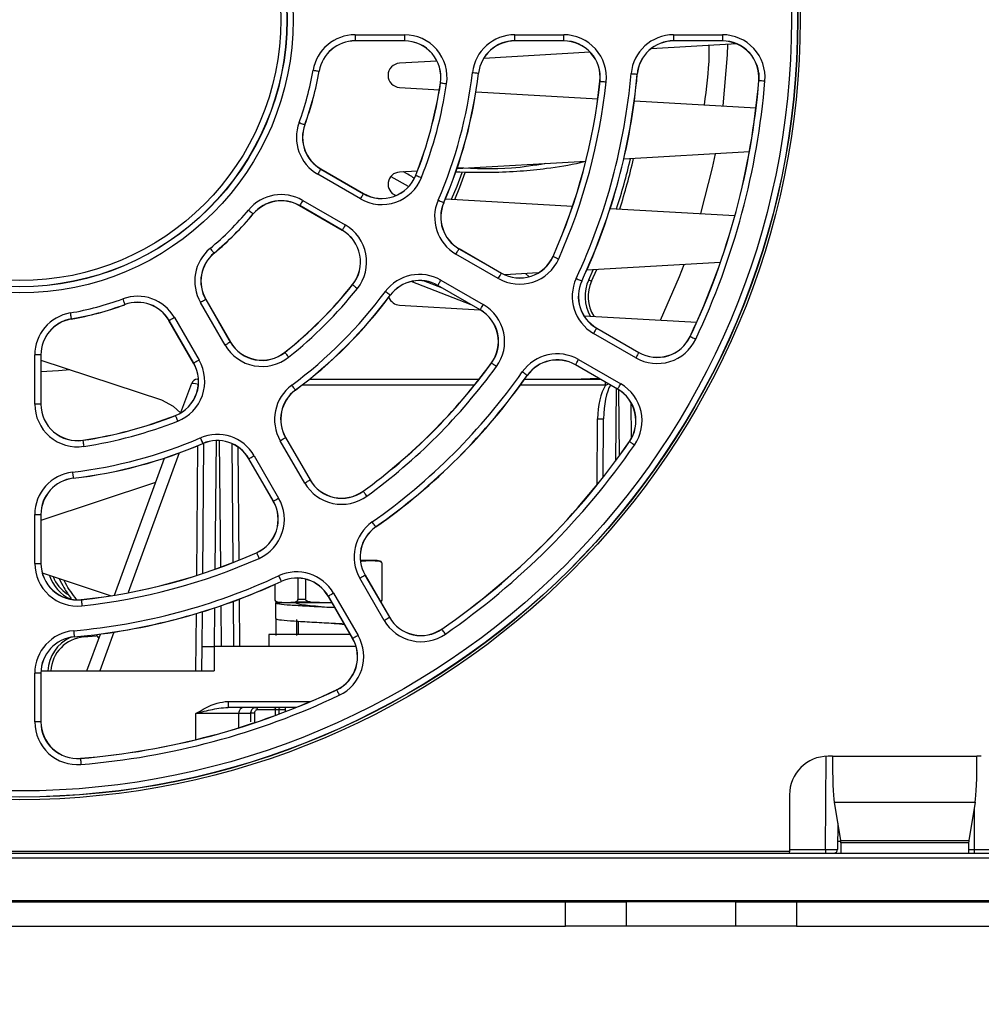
# Paper-space layout 'Sheet1' of a CAD drawing. Header units: millimetres. Extents: x -7 to 413, y -20 to 277.
# Tile 4 of 105: x 50 to 66, y 27 to 43. Entities that reach past the tile are written whole.
import ezdxf

# ---------------------------------------------------------------- set-up
doc = ezdxf.new("R2010")
doc.units = ezdxf.units.MM
doc.header["$PDSIZE"] = -1
doc.styles.add('SLDTEXTSTYLE1', font='TXT', dxfattribs={"width": 0.75})
doc.dimstyles.new('SLDDIMSTYLE1', dxfattribs={"dimtxt": 2.5, "dimasz": 3, "dimexe": 0, "dimexo": 0.0625, "dimtad": 1, "dimdec": 1, "dimlfac": 5, "dimrnd": 1e-09, "dimzin": 4, "dimdsep": 46, "dimtxsty": 'SLDTEXTSTYLE1', "dimblk1": 'CLOSED', "dimblk2": 'CLOSED', "dimsah": 1, "dimcen": 0.09, "dimadec": 0, "dimazin": 1, "dimtfac": 1, "dimtofl": 0, "dimtmove": 0, "dimatfit": 3, "dimldrblk": 'CLOSED', "dimfxl": 1, "dimfrac": 2, "dimtolj": 1, "dimtzin": 12, "dimarcsym": 0})
doc.dimstyles.new('SLDDIMSTYLE2', dxfattribs={"dimtxt": 2.5, "dimasz": 3, "dimexe": 0, "dimexo": 0.0625, "dimtad": 1, "dimdec": 0, "dimlfac": 5, "dimrnd": 1e-09, "dimzin": 12, "dimdsep": 46, "dimtxsty": 'SLDTEXTSTYLE1', "dimblk1": 'CLOSED', "dimblk2": 'CLOSED', "dimsah": 1, "dimcen": 0.09, "dimadec": 0, "dimazin": 3, "dimtfac": 1, "dimtofl": 0, "dimtmove": 0, "dimatfit": 3, "dimldrblk": 'CLOSED', "dimfxl": 1, "dimfrac": 2, "dimtolj": 1, "dimtzin": 12, "dimarcsym": 0})

# ---------------------------------------------------------------- blocks, each defined once
blk = doc.blocks.new('_Closed')
at = {"color": 0, "linetype": 'ByBlock', "lineweight": -2}
for p, q in [((-1, 0.166667), (0, 0)), ((-1, 0.166667), (-1, -0.166667)), ((0, 0), (-1, -0.166667)), ((0, 0), (-1, 0))]:
    blk.add_line(p, q, dxfattribs=at)
blk = doc.blocks.new('_D_9')
at = {"color": 0, "linetype": 'Continuous', "lineweight": -2}
for p, q in [((34.681, 29.657), (34.681, 5.007)), ((123.872, 29.657), (123.872, 5.007)), ((37.681, 5.007), (120.872, 5.007))]:
    blk.add_line(p, q, dxfattribs=at)
at = {"layer": 'Defpoints', "color": 0}
for p in [(34.681, 29.719), (123.872, 29.719), (123.872, 5.007)]:
    blk.add_point(p, dxfattribs=at)
at = {"color": 0, "lineweight": -2, "xscale": 3, "yscale": 3, "zscale": 3, "rotation": 180}
blk.add_blockref('_Closed', (34.681, 5.007), dxfattribs=at)
at = {"color": 0, "lineweight": -2, "xscale": 3, "yscale": 3, "zscale": 3}
blk.add_blockref('_Closed', (123.872, 5.007), dxfattribs=at)
at = {"color": 0, "lineweight": 18, "insert": (79.277, 8.132), "char_height": 2.5, "attachment_point": 2, "style": 'SLDTEXTSTYLE1'}
blk.add_mtext('\\A1;446.0', dxfattribs=at)
blk = doc.blocks.new('_D_10')
at = {"color": 0, "linetype": 'Continuous', "lineweight": -2}
for p, q in [((35.837, 28.847), (35.837, 18.488)), ((122.717, 28.847), (122.717, 18.488)), ((38.837, 18.488), (119.717, 18.488))]:
    blk.add_line(p, q, dxfattribs=at)
at = {"layer": 'Defpoints', "color": 0}
for p in [(35.837, 28.909), (122.717, 28.909), (122.717, 18.488)]:
    blk.add_point(p, dxfattribs=at)
at = {"color": 0, "lineweight": -2, "xscale": 3, "yscale": 3, "zscale": 3, "rotation": 180}
blk.add_blockref('_Closed', (35.837, 18.488), dxfattribs=at)
at = {"color": 0, "lineweight": -2, "xscale": 3, "yscale": 3, "zscale": 3}
blk.add_blockref('_Closed', (122.717, 18.488), dxfattribs=at)
at = {"color": 0, "lineweight": 18, "insert": (79.277, 21.613), "char_height": 2.5, "attachment_point": 2, "style": 'SLDTEXTSTYLE1'}
blk.add_mtext('\\A1;(434)', dxfattribs=at)
blk = doc.blocks.new('_D_11')
at = {"color": 0, "linetype": 'Continuous', "lineweight": -2}
for p, q in [((51.021, 90.427), (21.417, 90.427)), ((21.417, 31.488), (21.417, 87.427)), ((35.774, 28.488), (21.417, 28.488))]:
    blk.add_line(p, q, dxfattribs=at)
at = {"layer": 'Defpoints', "color": 0}
for p in [(21.417, 90.427), (51.083, 90.427), (35.837, 28.488)]:
    blk.add_point(p, dxfattribs=at)
at = {"color": 0, "lineweight": -2, "xscale": 3, "yscale": 3, "zscale": 3}
for p, rotation in [((21.417, 90.427), 90), ((21.417, 28.488), 270)]:
    blk.add_blockref('_Closed', p, dxfattribs=dict(at, rotation=rotation))
at = {"color": 0, "lineweight": 18, "insert": (18.292, 59.457), "char_height": 2.5, "attachment_point": 2, "rotation": 90, "style": 'SLDTEXTSTYLE1'}
blk.add_mtext('\\A1;310', dxfattribs=at)

psp = doc.layouts.new('Sheet1')

# ---------------------------------------------------------------- linework, layer by layer
at = {"color": 7, "linetype": 'Continuous', "lineweight": 25}
for p, q in [((55.916, 43.16), (56.726, 43.16)), ((55.916, 43.16), (55.916, 43.06)), ((56.726, 43.16), (56.726, 43.06)), ((58.542, 43.16), (59.347, 43.16)), ((58.542, 43.06), (58.542, 43.16)), ((59.347, 43.06), (59.347, 43.16)), ((61.155, 43.16), (61.958, 43.16)), ((61.155, 43.16), (61.155, 43.06)), ((61.958, 43.16), (61.958, 43.06)), ((56.726, 43.06), (55.916, 43.06)), ((55.916, 43.06), (55.916, 43.058)), ((56.726, 43.058), (55.916, 43.058)), ((56.726, 43.06), (56.726, 43.058)), ((59.347, 43.06), (58.542, 43.06)), ((58.542, 43.06), (58.542, 43.058)), ((59.347, 43.058), (58.542, 43.058)), ((59.347, 43.06), (59.347, 43.058)), ((62.194, 43.009), (60.783, 42.929)), ((61.958, 43.06), (61.155, 43.06)), ((61.155, 43.06), (61.155, 43.058)), ((61.958, 43.058), (61.155, 43.058)), ((61.958, 43.06), (61.958, 43.058)), ((59.781, 42.871), (58.03, 42.771)), ((57.262, 42.727), (56.646, 42.692)), ((55.322, 42.56), (55.324, 42.56)), ((57.943, 42.528), (57.946, 42.527)), ((60.555, 42.511), (60.557, 42.511)), ((62.556, 42.528), (62.556, 42.409)), ((57.322, 42.369), (57.319, 42.369)), ((59.946, 42.394), (59.943, 42.395)), ((62.558, 42.409), (62.556, 42.409)), ((56.646, 42.292), (57.301, 42.255)), ((57.904, 42.22), (59.908, 42.106)), ((60.509, 42.071), (62.51, 41.957)), ((55.086, 41.68), (55.088, 41.679)), ((62.401, 41.23), (60.335, 41.111)), ((59.709, 41.076), (57.59, 40.954)), ((56.002, 40.458), (55.3, 40.863)), ((55.35, 40.95), (55.351, 40.952)), ((55.35, 40.95), (56.052, 40.544)), ((55.351, 40.952), (56.053, 40.547)), ((56.939, 40.917), (56.646, 40.9)), ((56.914, 40.846), (56.911, 40.847)), ((56.503, 40.827), (56.788, 40.669)), ((56.052, 40.544), (56.053, 40.547)), ((55.053, 40.434), (55.754, 40.029)), ((57.372, 40.397), (57.375, 40.396)), ((57.401, 40.458), (59.493, 40.338)), ((54.238, 40.211), (54.24, 40.21)), ((55.003, 40.348), (55.001, 40.345)), ((55.703, 39.94), (55.001, 40.345)), ((55.704, 39.942), (55.003, 40.348)), ((60.113, 40.302), (62.163, 40.185)), ((55.704, 39.942), (55.703, 39.94)), ((53.594, 39.567), (53.595, 39.565)), ((58.271, 39.147), (57.574, 39.55)), ((57.624, 39.637), (57.625, 39.639)), ((57.624, 39.637), (58.321, 39.234)), ((57.625, 39.639), (58.323, 39.236)), ((59.173, 39.511), (59.171, 39.512)), ((61.923, 39.411), (59.726, 39.285)), ((58.321, 39.234), (58.323, 39.236)), ((58.928, 39.239), (58.379, 39.208)), ((58.724, 39.227), (58.773, 39.178)), ((59.759, 39.126), (59.834, 39.291)), ((59.804, 39.105), (59.89, 39.294)), ((57.823, 38.716), (56.838, 39.097)), ((57.35, 38.99), (57.04, 39.109)), ((57.327, 39.121), (58.024, 38.719)), ((59.642, 39.106), (59.645, 39.105)), ((59.759, 39.126), (59.804, 39.105)), ((55.874, 39.045), (55.872, 39.047)), ((57.277, 39.035), (57.275, 39.032)), ((57.973, 38.63), (57.275, 39.032)), ((57.974, 38.632), (57.277, 39.035)), ((53.776, 38.051), (53.371, 38.752)), ((53.457, 38.802), (53.459, 38.804)), ((53.457, 38.802), (53.862, 38.101)), ((53.459, 38.804), (53.865, 38.102)), ((56.492, 38.872), (56.494, 38.871)), ((52.125, 38.719), (52.126, 38.716)), ((56.646, 38.709), (57.966, 38.634)), ((57.974, 38.632), (57.973, 38.63)), ((51.245, 38.483), (51.245, 38.48)), ((52.855, 38.455), (52.853, 38.454)), ((53.258, 37.752), (52.853, 38.454)), ((53.26, 37.753), (52.855, 38.455)), ((52.942, 38.505), (53.347, 37.803)), ((59.679, 38.535), (61.535, 38.429)), ((59.887, 38.33), (59.889, 38.332)), ((59.887, 38.33), (60.583, 37.928)), ((59.889, 38.332), (60.584, 37.931)), ((53.862, 38.101), (53.865, 38.102)), ((60.533, 37.842), (59.837, 38.243)), ((61.429, 38.193), (61.426, 38.194)), ((54.759, 37.931), (54.758, 37.932)), ((60.583, 37.928), (60.584, 37.931)), ((50.644, 37.079), (50.644, 37.889)), ((50.744, 37.889), (50.644, 37.889)), ((50.744, 37.889), (50.744, 37.079)), ((50.744, 37.889), (50.747, 37.889)), ((50.747, 37.889), (50.747, 37.079)), ((50.747, 37.802), (52.727, 37.148)), ((59.59, 37.815), (60.285, 37.413)), ((53.26, 37.753), (53.258, 37.752)), ((58.16, 37.756), (58.158, 37.757)), ((59.54, 37.728), (59.539, 37.726)), ((60.234, 37.324), (59.539, 37.726)), ((60.235, 37.326), (59.54, 37.728)), ((53.32, 37.488), (53.338, 37.488)), ((55.163, 37.488), (57.954, 37.488)), ((58.703, 37.488), (59.951, 37.488)), ((58.745, 37.552), (58.747, 37.551)), ((59.922, 37.504), (59.635, 37.488)), ((59.687, 37.491), (59.694, 37.488)), ((53.05, 36.939), (53.226, 37.422)), ((54.932, 37.313), (54.934, 37.311)), ((60.235, 37.326), (60.234, 37.324)), ((50.744, 37.079), (50.644, 37.079)), ((50.744, 37.079), (50.747, 37.079)), ((60.453, 37.106), (60.458, 36.513)), ((52.959, 36.891), (52.958, 36.893)), ((59.996, 35.878), (60.004, 36.836)), ((51.436, 36.483), (51.436, 36.486)), ((55.086, 35.781), (54.684, 36.478)), ((54.77, 36.528), (54.772, 36.529)), ((54.77, 36.528), (55.173, 35.831)), ((54.772, 36.529), (55.175, 35.832)), ((53.408, 36.433), (53.409, 36.43)), ((53.409, 34.293), (53.428, 36.438)), ((53.886, 36.43), (53.903, 34.471)), ((60.429, 36.462), (60.427, 36.463)), ((51.957, 33.936), (52.778, 36.19)), ((54.168, 36.181), (54.166, 36.179)), ((54.569, 35.482), (54.166, 36.179)), ((54.571, 35.484), (54.168, 36.181)), ((54.255, 36.231), (54.657, 35.533)), ((51.277, 35.862), (51.277, 35.859)), ((55.173, 35.831), (55.175, 35.832)), ((52.631, 35.787), (50.747, 35.164)), ((56.049, 35.645), (56.048, 35.647)), ((54.571, 35.484), (54.569, 35.482)), ((50.644, 34.458), (50.644, 35.263)), ((50.644, 35.263), (50.744, 35.263)), ((50.744, 35.263), (50.744, 34.458)), ((50.744, 35.263), (50.747, 35.263)), ((50.747, 35.263), (50.747, 34.458)), ((56.253, 35.059), (56.254, 35.057)), ((54.293, 34.632), (54.292, 34.634)), ((50.644, 34.458), (50.744, 34.458)), ((50.744, 34.458), (50.747, 34.458)), ((56.17, 34.508), (56.001, 34.508)), ((56.022, 34.494), (56.003, 34.494)), ((56.022, 34.494), (56.17, 34.508)), ((56.17, 34.508), (56.317, 34.494)), ((56.277, 34.508), (56.17, 34.508)), ((56.329, 34.494), (56.277, 34.508)), ((56.355, 34.455), (56.355, 33.861)), ((56.359, 33.861), (56.359, 34.455)), ((50.768, 34.3), (51.899, 33.926)), ((54.97, 34.216), (54.97, 33.861)), ((56.392, 33.52), (55.99, 34.215)), ((56.077, 34.265), (56.079, 34.266)), ((56.077, 34.265), (56.478, 33.57)), ((56.079, 34.266), (56.48, 33.571)), ((54.595, 34.112), (54.595, 33.861)), ((54.598, 33.861), (54.598, 34.113)), ((54.699, 34.162), (54.7, 34.16)), ((55.105, 33.861), (55.105, 34.197)), ((55.475, 33.917), (55.473, 33.916)), ((55.874, 33.221), (55.473, 33.916)), ((55.876, 33.222), (55.475, 33.917)), ((55.562, 33.967), (55.963, 33.272)), ((51.41, 33.859), (51.41, 33.862)), ((53.909, 33.832), (53.915, 33.088)), ((54.607, 33.808), (54.607, 33.548)), ((54.667, 33.808), (54.607, 33.808)), ((54.624, 33.822), (54.677, 33.808)), ((54.784, 33.808), (54.637, 33.822)), ((54.784, 33.808), (54.677, 33.808)), ((54.931, 33.822), (54.784, 33.808)), ((55.477, 33.808), (54.784, 33.808)), ((55.183, 33.822), (54.931, 33.822)), ((55.105, 33.861), (54.97, 33.861)), ((55.477, 33.808), (55.183, 33.822)), ((55.534, 33.811), (55.477, 33.808)), ((55.535, 33.808), (55.477, 33.808)), ((55.479, 33.738), (55.478, 33.738)), ((53.398, 33.088), (53.403, 33.661)), ((56.478, 33.57), (56.48, 33.571)), ((54.614, 33.273), (54.614, 33.533)), ((54.951, 33.533), (54.951, 33.273)), ((54.977, 33.506), (54.977, 33.288)), ((51.294, 33.25), (51.294, 33.247)), ((51.454, 33.247), (51.655, 33.267)), ((51.503, 32.688), (51.724, 33.295)), ((51.653, 33.282), (51.697, 33.222)), ((54.497, 33.288), (54.497, 33.088)), ((55.836, 33.288), (54.497, 33.288)), ((57.343, 33.375), (57.342, 33.378)), ((53.395, 32.688), (53.398, 33.088)), ((53.398, 33.088), (53.598, 33.088)), ((53.598, 33.088), (53.595, 32.688)), ((55.931, 33.088), (53.598, 33.088)), ((55.876, 33.222), (55.874, 33.221)), ((50.644, 31.847), (50.644, 32.65)), ((50.744, 32.65), (50.644, 32.65)), ((50.744, 32.65), (50.744, 31.847)), ((50.744, 32.65), (50.747, 32.65)), ((50.747, 32.65), (50.747, 31.847)), ((50.748, 32.688), (53.595, 32.688)), ((55.612, 32.376), (55.611, 32.378)), ((53.824, 32.187), (53.824, 32.088)), ((54.946, 32.088), (53.824, 32.088)), ((53.997, 31.989), (53.995, 31.751)), ((54.199, 31.989), (53.997, 31.989)), ((54.605, 32.049), (54.305, 32.049)), ((54.766, 32.088), (54.766, 32.017)), ((50.744, 31.847), (50.644, 31.847)), ((50.744, 31.847), (50.747, 31.847)), ((63.768, 31.283), (63.697, 31.283)), ((63.768, 31.283), (66.146, 31.283)), ((66.217, 31.283), (66.146, 31.283)), ((51.396, 31.246), (51.396, 31.249)), ((63.062, 30.648), (63.062, 29.719)), ((63.798, 30.526), (66.116, 30.526)), ((63.798, 30.526), (63.903, 29.897)), ((66.116, 30.526), (66.011, 29.897)), ((63.855, 30.184), (63.851, 29.747)), ((63.903, 29.897), (66.011, 29.897)), ((66.009, 29.859), (63.904, 29.859)), ((63.904, 29.859), (63.904, 29.688)), ((66.009, 29.859), (66.009, 29.688)), ((34.681, 29.719), (63.062, 29.719)), ((35.837, 29.688), (122.717, 29.688)), ((63.062, 29.719), (63.057, 29.688)), ((63.651, 29.747), (63.651, 29.688)), ((63.796, 29.688), (63.796, 29.688)), ((66.102, 29.747), (66.102, 29.688)), ((35.837, 29.613), (122.717, 29.613)), ((35.837, 28.909), (122.717, 28.909)), ((37.837, 28.888), (59.377, 28.888)), ((59.377, 28.488), (59.377, 28.888)), ((59.377, 28.888), (60.377, 28.888)), ((60.377, 28.888), (60.377, 28.488)), ((62.177, 28.888), (60.377, 28.888)), ((62.177, 28.488), (62.177, 28.888)), ((62.177, 28.888), (63.177, 28.888)), ((63.177, 28.888), (63.177, 28.488)), ((63.177, 28.888), (95.377, 28.888)), ((37.837, 28.488), (59.377, 28.488)), ((60.377, 28.488), (59.377, 28.488)), ((62.177, 28.488), (60.377, 28.488)), ((63.177, 28.488), (62.177, 28.488)), ((63.177, 28.488), (95.377, 28.488))]:
    psp.add_line(p, q, dxfattribs=at)
at = {"color": 8, "linetype": 'Continuous', "lineweight": 25}
for p, q in [((57.876, 37.389), (55.037, 37.389)), ((60.036, 37.389), (58.632, 37.389)), ((60.036, 37.389), (60.036, 37.439)), ((60.208, 37.34), (60.197, 36.142)), ((60.262, 36.23), (60.252, 37.313)), ((59.895, 35.751), (59.904, 36.836)), ((53.627, 36.479), (53.609, 34.361)), ((53.704, 34.396), (53.686, 36.478)), ((53.309, 34.26), (53.327, 36.396)), ((53.986, 36.374), (54.003, 34.511)), ((53.021, 36.275), (52.184, 33.976)), ((56.329, 34.494), (56.317, 34.494)), ((56.359, 34.455), (56.355, 34.455)), ((53.603, 33.725), (53.598, 33.088)), ((53.716, 33.088), (53.71, 33.761)), ((54.008, 33.869), (54.015, 33.088)), ((54.598, 33.861), (54.595, 33.861)), ((54.637, 33.822), (54.624, 33.822)), ((56.359, 33.861), (56.355, 33.861)), ((53.295, 32.688), (53.303, 33.631)), ((51.452, 33.263), (51.454, 33.247)), ((51.947, 33.326), (51.715, 32.688)), ((53.824, 32.187), (55.186, 32.187)), ((53.293, 31.557), (53.297, 31.989)), ((54.199, 31.852), (54.199, 31.989)), ((54.605, 31.957), (54.605, 32.049)), ((54.766, 32.049), (54.661, 32.049)), ((54.661, 32.049), (54.661, 31.977)), ((63.651, 29.747), (63.664, 31.282)), ((66.097, 30.409), (66.102, 29.747)), ((63.854, 30.075), (63.873, 30.075)), ((63.904, 29.878), (63.852, 29.878)), ((63.062, 29.747), (63.651, 29.747)), ((66.102, 29.747), (66.852, 29.747))]:
    psp.add_line(p, q, dxfattribs=at)
at = {"color": 7, "linetype": 'Continuous', "lineweight": 25, "flags": 128}
for points in [[(61.968, 41.988), (62.042, 42.83), (62.049, 43.001)], [(55.223, 42.577), (55.242, 42.574), (55.261, 42.571), (55.278, 42.568), (55.292, 42.565), (55.305, 42.563), (55.314, 42.562), (55.32, 42.561), (55.322, 42.56)], [(57.844, 42.539), (57.863, 42.537), (57.882, 42.535), (57.899, 42.533), (57.914, 42.531), (57.926, 42.53), (57.935, 42.529), (57.941, 42.528), (57.943, 42.528)], [(60.455, 42.52), (60.474, 42.518), (60.493, 42.516), (60.51, 42.515), (60.525, 42.514), (60.537, 42.512), (60.547, 42.512), (60.553, 42.511), (60.555, 42.511)], [(57.322, 42.369), (57.324, 42.368), (57.33, 42.367), (57.339, 42.366), (57.351, 42.364), (57.366, 42.362), (57.383, 42.359), (57.402, 42.357), (57.421, 42.354)], [(59.946, 42.394), (59.948, 42.394), (59.954, 42.394), (59.963, 42.393), (59.975, 42.391), (59.99, 42.39), (60.007, 42.388), (60.026, 42.386), (60.045, 42.384)], [(62.558, 42.409), (62.561, 42.408), (62.566, 42.408), (62.576, 42.407), (62.588, 42.406), (62.603, 42.405), (62.62, 42.404), (62.639, 42.402), (62.658, 42.4)], [(54.992, 41.714), (55.01, 41.708), (55.028, 41.701), (55.044, 41.695), (55.058, 41.69), (55.07, 41.686), (55.078, 41.682), (55.084, 41.68), (55.086, 41.68)], [(61.605, 40.217), (61.795, 40.972), (61.842, 41.198)], [(55.35, 40.95), (55.349, 40.948), (55.346, 40.942), (55.341, 40.934), (55.335, 40.924), (55.328, 40.911), (55.319, 40.896), (55.31, 40.88), (55.3, 40.863)], [(56.914, 40.846), (56.916, 40.845), (56.921, 40.843), (56.93, 40.839), (56.942, 40.835), (56.956, 40.829), (56.972, 40.823), (56.989, 40.816), (57.007, 40.809)], [(57.503, 40.452), (57.592, 40.67), (57.675, 40.893)], [(57.557, 40.449), (57.639, 40.652), (57.728, 40.892)], [(56.052, 40.544), (56.051, 40.542), (56.048, 40.537), (56.043, 40.529), (56.037, 40.518), (56.029, 40.505), (56.021, 40.491), (56.011, 40.474), (56.002, 40.458)], [(55.053, 40.434), (55.043, 40.417), (55.034, 40.401), (55.025, 40.387), (55.017, 40.373), (55.011, 40.363), (55.007, 40.355), (55.004, 40.349), (55.003, 40.348)], [(57.281, 40.437), (57.298, 40.429), (57.315, 40.422), (57.331, 40.415), (57.345, 40.409), (57.356, 40.404), (57.365, 40.4), (57.37, 40.398), (57.372, 40.397)], [(54.161, 40.275), (54.176, 40.263), (54.19, 40.251), (54.204, 40.24), (54.215, 40.23), (54.225, 40.222), (54.232, 40.216), (54.237, 40.213), (54.238, 40.211)], [(55.754, 40.029), (55.745, 40.012), (55.735, 39.996), (55.727, 39.981), (55.719, 39.968), (55.713, 39.958), (55.708, 39.949), (55.705, 39.944), (55.704, 39.942)], [(53.53, 39.643), (53.542, 39.629), (53.554, 39.614), (53.565, 39.601), (53.574, 39.59), (53.582, 39.58), (53.588, 39.573), (53.592, 39.568), (53.594, 39.567)], [(57.574, 39.55), (57.584, 39.567), (57.593, 39.583), (57.602, 39.598), (57.609, 39.611), (57.615, 39.621), (57.62, 39.63), (57.623, 39.635), (57.624, 39.637)], [(59.173, 39.511), (59.175, 39.51), (59.181, 39.508), (59.189, 39.504), (59.201, 39.499), (59.214, 39.493), (59.23, 39.486), (59.247, 39.479), (59.265, 39.471)], [(58.271, 39.147), (58.281, 39.164), (58.29, 39.18), (58.299, 39.195), (58.306, 39.208), (58.313, 39.219), (58.317, 39.227), (58.32, 39.232), (58.321, 39.234)], [(60.939, 38.463), (61.25, 39.178), (61.327, 39.376)], [(57.277, 39.035), (57.278, 39.037), (57.281, 39.042), (57.285, 39.05), (57.292, 39.06), (57.299, 39.074), (57.308, 39.088), (57.317, 39.104), (57.327, 39.121)], [(59.552, 39.148), (59.569, 39.14), (59.586, 39.132), (59.602, 39.125), (59.615, 39.118), (59.627, 39.113), (59.635, 39.109), (59.64, 39.107), (59.642, 39.106)], [(55.874, 39.045), (55.876, 39.044), (55.881, 39.04), (55.888, 39.034), (55.898, 39.027), (55.909, 39.017), (55.923, 39.007), (55.937, 38.995), (55.952, 38.983)], [(56.492, 38.872), (56.49, 38.874), (56.486, 38.877), (56.478, 38.883), (56.468, 38.89), (56.456, 38.899), (56.442, 38.91), (56.427, 38.921), (56.412, 38.932)], [(52.091, 38.813), (52.097, 38.795), (52.104, 38.777), (52.11, 38.761), (52.115, 38.747), (52.119, 38.735), (52.122, 38.726), (52.124, 38.721), (52.125, 38.719)], [(53.457, 38.802), (53.455, 38.801), (53.45, 38.798), (53.442, 38.794), (53.431, 38.787), (53.418, 38.78), (53.403, 38.771), (53.387, 38.762), (53.371, 38.752)], [(51.228, 38.581), (51.231, 38.562), (51.234, 38.544), (51.237, 38.527), (51.24, 38.512), (51.242, 38.5), (51.243, 38.491), (51.244, 38.485), (51.245, 38.483)], [(57.974, 38.632), (57.975, 38.634), (57.978, 38.639), (57.983, 38.647), (57.989, 38.658), (57.996, 38.671), (58.005, 38.686), (58.014, 38.702), (58.024, 38.719)], [(52.942, 38.505), (52.925, 38.495), (52.909, 38.486), (52.894, 38.477), (52.881, 38.47), (52.87, 38.463), (52.862, 38.459), (52.857, 38.456), (52.855, 38.455)], [(59.887, 38.33), (59.886, 38.328), (59.883, 38.323), (59.879, 38.315), (59.872, 38.304), (59.865, 38.291), (59.856, 38.276), (59.847, 38.26), (59.837, 38.243)], [(53.862, 38.101), (53.86, 38.099), (53.855, 38.097), (53.847, 38.092), (53.836, 38.086), (53.823, 38.078), (53.809, 38.069), (53.792, 38.06), (53.776, 38.051)], [(61.429, 38.193), (61.431, 38.192), (61.436, 38.189), (61.444, 38.185), (61.456, 38.18), (61.469, 38.173), (61.485, 38.166), (61.502, 38.158), (61.519, 38.15)], [(54.759, 37.931), (54.761, 37.929), (54.765, 37.924), (54.77, 37.917), (54.778, 37.907), (54.788, 37.895), (54.798, 37.882), (54.81, 37.867), (54.822, 37.852)], [(60.583, 37.928), (60.582, 37.926), (60.579, 37.921), (60.574, 37.913), (60.568, 37.903), (60.56, 37.889), (60.552, 37.875), (60.542, 37.859), (60.533, 37.842)], [(53.347, 37.803), (53.33, 37.793), (53.314, 37.784), (53.299, 37.776), (53.286, 37.768), (53.276, 37.762), (53.267, 37.757), (53.262, 37.754), (53.26, 37.753)], [(59.54, 37.728), (59.541, 37.73), (59.544, 37.735), (59.549, 37.743), (59.555, 37.754), (59.562, 37.767), (59.571, 37.782), (59.58, 37.798), (59.59, 37.815)], [(51.219, 37.646), (51.035, 37.628), (50.747, 37.611)], [(58.24, 37.697), (58.225, 37.708), (58.21, 37.719), (58.196, 37.729), (58.184, 37.738), (58.174, 37.745), (58.166, 37.751), (58.161, 37.754), (58.16, 37.756)], [(58.745, 37.552), (58.744, 37.553), (58.739, 37.557), (58.731, 37.562), (58.721, 37.569), (58.709, 37.578), (58.695, 37.588), (58.679, 37.598), (58.664, 37.61)], [(54.932, 37.313), (54.931, 37.314), (54.927, 37.319), (54.922, 37.327), (54.914, 37.337), (54.905, 37.349), (54.895, 37.363), (54.884, 37.377), (54.873, 37.393)], [(60.235, 37.326), (60.236, 37.328), (60.239, 37.333), (60.244, 37.342), (60.25, 37.352), (60.258, 37.365), (60.266, 37.38), (60.276, 37.396), (60.285, 37.413)], [(52.727, 37.148), (52.921, 37.048), (53.046, 36.929)], [(52.959, 36.891), (52.96, 36.889), (52.962, 36.884), (52.966, 36.875), (52.97, 36.863), (52.976, 36.849), (52.982, 36.833), (52.989, 36.816), (52.996, 36.798)], [(51.436, 36.483), (51.437, 36.481), (51.437, 36.475), (51.439, 36.466), (51.441, 36.453), (51.443, 36.439), (51.446, 36.422), (51.448, 36.403), (51.451, 36.384)], [(53.368, 36.524), (53.376, 36.507), (53.383, 36.49), (53.39, 36.474), (53.396, 36.46), (53.401, 36.449), (53.405, 36.44), (53.407, 36.435), (53.408, 36.433)], [(54.684, 36.478), (54.7, 36.488), (54.716, 36.497), (54.731, 36.506), (54.744, 36.513), (54.755, 36.519), (54.763, 36.524), (54.768, 36.527), (54.77, 36.528)], [(60.512, 36.405), (60.496, 36.416), (60.48, 36.426), (60.466, 36.436), (60.454, 36.445), (60.444, 36.452), (60.436, 36.457), (60.431, 36.46), (60.429, 36.462)], [(54.168, 36.181), (54.17, 36.182), (54.175, 36.185), (54.183, 36.189), (54.194, 36.196), (54.207, 36.203), (54.222, 36.212), (54.238, 36.221), (54.255, 36.231)], [(51.265, 35.961), (51.268, 35.942), (51.27, 35.923), (51.272, 35.906), (51.274, 35.891), (51.275, 35.879), (51.276, 35.87), (51.277, 35.864), (51.277, 35.862)], [(55.086, 35.781), (55.103, 35.791), (55.119, 35.8), (55.134, 35.809), (55.147, 35.816), (55.158, 35.822), (55.166, 35.827), (55.171, 35.83), (55.173, 35.831)], [(54.571, 35.484), (54.573, 35.485), (54.578, 35.488), (54.586, 35.492), (54.597, 35.498), (54.61, 35.506), (54.625, 35.515), (54.641, 35.524), (54.657, 35.533)], [(56.108, 35.564), (56.097, 35.58), (56.086, 35.595), (56.076, 35.609), (56.067, 35.621), (56.059, 35.631), (56.054, 35.639), (56.05, 35.643), (56.049, 35.645)], [(56.253, 35.059), (56.251, 35.061), (56.248, 35.066), (56.243, 35.074), (56.236, 35.084), (56.227, 35.096), (56.217, 35.11), (56.206, 35.125), (56.195, 35.141)], [(54.293, 34.632), (54.294, 34.63), (54.297, 34.624), (54.301, 34.616), (54.306, 34.604), (54.312, 34.591), (54.319, 34.575), (54.326, 34.558), (54.334, 34.54)], [(54.657, 34.253), (54.665, 34.236), (54.673, 34.219), (54.68, 34.203), (54.686, 34.189), (54.692, 34.178), (54.696, 34.17), (54.698, 34.164), (54.699, 34.162)], [(55.99, 34.215), (56.007, 34.225), (56.023, 34.234), (56.038, 34.242), (56.051, 34.25), (56.062, 34.256), (56.07, 34.261), (56.075, 34.264), (56.077, 34.265)], [(55.562, 33.967), (55.545, 33.958), (55.529, 33.948), (55.514, 33.94), (55.501, 33.932), (55.49, 33.926), (55.482, 33.921), (55.477, 33.918), (55.475, 33.917)], [(51.41, 33.859), (51.411, 33.857), (51.411, 33.851), (51.412, 33.842), (51.414, 33.829), (51.415, 33.814), (51.417, 33.797), (51.419, 33.779), (51.421, 33.76)], [(56.392, 33.52), (56.408, 33.529), (56.425, 33.539), (56.439, 33.547), (56.452, 33.555), (56.463, 33.561), (56.471, 33.566), (56.476, 33.568), (56.478, 33.57)], [(51.285, 33.35), (51.287, 33.33), (51.288, 33.312), (51.29, 33.295), (51.291, 33.28), (51.292, 33.267), (51.293, 33.258), (51.294, 33.252), (51.294, 33.25)], [(55.963, 33.272), (55.946, 33.262), (55.93, 33.253), (55.915, 33.245), (55.902, 33.237), (55.892, 33.231), (55.883, 33.226), (55.878, 33.223), (55.876, 33.222)], [(57.4, 33.293), (57.389, 33.309), (57.378, 33.324), (57.369, 33.338), (57.36, 33.351), (57.353, 33.361), (57.348, 33.369), (57.344, 33.374), (57.343, 33.375)], [(55.612, 32.376), (55.613, 32.374), (55.616, 32.369), (55.62, 32.36), (55.625, 32.349), (55.631, 32.335), (55.639, 32.32), (55.647, 32.303), (55.655, 32.286)], [(54.28, 32.088), (54.285, 32.087), (54.289, 32.085), (54.294, 32.081), (54.298, 32.076), (54.301, 32.071), (54.303, 32.064), (54.305, 32.056), (54.305, 32.049)], [(54.579, 32.088), (54.584, 32.087), (54.589, 32.085), (54.593, 32.081), (54.597, 32.076), (54.6, 32.071), (54.603, 32.064), (54.604, 32.056), (54.605, 32.049)], [(51.396, 31.246), (51.396, 31.244), (51.397, 31.238), (51.398, 31.229), (51.399, 31.217), (51.4, 31.202), (51.401, 31.185), (51.403, 31.166), (51.404, 31.147)]]:
    psp.add_lwpolyline(points, dxfattribs=at)
at = {"color": 7, "linetype": 'Continuous', "lineweight": 25}
for radius in [12.84, 12.8, 12.796, 12.696, 4.499, 4.399, 4.396, 4.296]:
    psp.add_circle((50.397, 43.408), radius, dxfattribs=at)
for centre, radius, start, end in [((55.916, 42.458), 0.702, 90, 170.2329), ((56.726, 42.458), 0.702, 351.4636, 90), ((58.542, 42.458), 0.702, 90, 173.3471), ((59.347, 42.458), 0.702, 353.9408, 90), ((61.155, 42.458), 0.702, 90, 174.9536), ((61.958, 42.458), 0.702, 355.3024, 90), ((55.916, 42.458), 0.602, 90, 170.2329), ((55.916, 42.458), 0.6, 90, 170.2329), ((56.726, 42.458), 0.602, 351.4636, 90), ((56.726, 42.458), 0.6, 351.4636, 90), ((58.542, 42.458), 0.602, 90, 173.3471), ((58.542, 42.458), 0.6, 90, 173.3471), ((59.347, 42.458), 0.602, 353.9408, 90), ((59.347, 42.458), 0.6, 353.9408, 90), ((61.155, 42.458), 0.602, 90, 174.9536), ((61.155, 42.458), 0.6, 90, 174.9536), ((61.958, 42.458), 0.602, 355.3024, 90), ((61.958, 42.458), 0.6, 355.3024, 90), ((56.657, 42.492), 0.2, 93.2765, 266.7235), ((50.397, 43.408), 4.898, 339.7671, 350.2329), ((50.397, 43.408), 4.998, 339.7671, 350.2329), ((50.397, 43.408), 5, 339.7671, 350.2329), ((50.397, 43.408), 7.498, 336.6529, 353.3471), ((50.397, 43.408), 7.598, 336.6529, 353.3471), ((50.397, 43.408), 7.6, 336.6529, 353.3471), ((50.397, 43.408), 10.098, 335.0464, 354.9536), ((50.397, 43.408), 10.198, 335.0464, 354.9536), ((50.397, 43.408), 10.2, 335.0464, 354.9536), ((50.397, 43.408), 7, 338.5364, 351.4636), ((50.397, 43.408), 7.002, 338.5364, 351.4636), ((50.397, 43.408), 7.102, 338.5364, 351.4636), ((50.397, 43.408), 9.6, 336.0592, 353.9408), ((50.397, 43.408), 9.602, 336.0592, 353.9408), ((50.397, 43.408), 9.702, 336.0592, 353.9408), ((50.397, 43.408), 12.2, 334.6976, 355.3024), ((50.397, 43.408), 12.202, 334.6976, 355.3024), ((50.397, 43.408), 12.302, 334.6976, 355.3024), ((55.651, 41.471), 0.702, 159.7671, 240), ((55.651, 41.471), 0.602, 159.7671, 240), ((55.651, 41.471), 0.6, 159.7671, 240), ((50.556, 43.408), 10.15, 342.147, 346.9585), ((50.556, 43.408), 10.2, 342.2205, 347.0413), ((56.353, 41.066), 0.602, 240, 338.5364), ((56.353, 41.066), 0.6, 240, 338.5364), ((56.657, 40.7), 0.2, 93.2765, 249.3226), ((56.353, 41.066), 0.702, 240, 338.5364), ((54.701, 39.826), 0.702, 60, 140.2329), ((54.701, 39.826), 0.602, 60, 140.2329), ((54.701, 39.826), 0.6, 60, 140.2329), ((57.925, 40.158), 0.702, 156.6529, 240), ((57.925, 40.158), 0.602, 156.6529, 240), ((57.925, 40.158), 0.6, 156.6529, 240), ((50.397, 43.408), 4.898, 309.7671, 320.2329), ((50.397, 43.408), 4.998, 309.7671, 320.2329), ((50.397, 43.408), 5, 309.7671, 320.2329), ((55.403, 39.421), 0.6, 321.4636, 60), ((55.403, 39.421), 0.602, 321.4636, 60), ((55.403, 39.421), 0.702, 321.4636, 60), ((53.979, 39.104), 0.702, 129.7671, 210), ((53.979, 39.104), 0.602, 129.7671, 210), ((53.979, 39.104), 0.6, 129.7671, 210), ((58.623, 39.756), 0.702, 240, 336.0592), ((58.623, 39.756), 0.602, 240, 336.0592), ((58.623, 39.756), 0.6, 240, 336.0592), ((56.975, 38.513), 0.702, 60, 143.3471), ((56.975, 38.513), 0.602, 60, 143.3471), ((56.975, 38.513), 0.6, 60, 143.3471), ((60.189, 38.852), 0.702, 155.0464, 240), ((60.189, 38.852), 0.602, 155.0464, 240), ((60.189, 38.852), 0.6, 155.0464, 240), ((60.348, 38.852), 0.65, 155.0464, 209.6907), ((60.348, 38.852), 0.6, 155.0464, 212.8655), ((50.397, 43.408), 7, 308.5364, 321.4636), ((50.397, 43.408), 7.002, 308.5364, 321.4636), ((50.397, 43.408), 7.102, 308.5364, 321.4636), ((50.397, 43.408), 7.498, 306.6529, 323.3471), ((50.397, 43.408), 4.898, 279.7671, 290.2329), ((52.334, 38.154), 0.702, 30, 110.2329), ((52.334, 38.154), 0.602, 30, 110.2329), ((52.334, 38.154), 0.6, 30, 110.2329), ((50.397, 43.408), 7.598, 306.6529, 323.3471), ((50.397, 43.408), 7.6, 306.6529, 323.3471), ((56.657, 38.909), 0.2, 200.5913, 266.7235), ((51.347, 37.889), 0.702, 99.7671, 180), ((50.397, 43.408), 4.998, 279.7671, 290.2329), ((50.397, 43.408), 5, 279.7671, 290.2329), ((57.673, 38.11), 0.6, 323.9408, 60), ((57.673, 38.11), 0.602, 323.9408, 60), ((57.673, 38.11), 0.702, 323.9408, 60), ((51.347, 37.889), 0.602, 99.7671, 180), ((51.347, 37.889), 0.6, 99.7671, 180), ((54.384, 38.402), 0.602, 210, 308.5364), ((54.384, 38.402), 0.6, 210, 308.5364), ((60.884, 38.45), 0.702, 240, 334.6976), ((60.884, 38.45), 0.602, 240, 334.6976), ((60.884, 38.45), 0.6, 240, 334.6976), ((54.384, 38.402), 0.702, 210, 308.5364), ((52.739, 37.452), 0.702, 291.4636, 30), ((59.239, 37.206), 0.702, 60, 144.9536), ((59.239, 37.206), 0.602, 60, 144.9536), ((59.239, 37.206), 0.6, 60, 144.9536), ((52.739, 37.452), 0.6, 291.4636, 30), ((52.739, 37.452), 0.602, 291.4636, 30), ((50.397, 43.408), 9.6, 306.0592, 323.9408), ((50.397, 43.408), 9.602, 306.0592, 323.9408), ((50.397, 43.408), 9.702, 306.0592, 323.9408), ((50.397, 43.408), 10.098, 305.0464, 324.9536), ((53.32, 37.388), 0.1, 90, 159.9993), ((50.397, 43.408), 10.198, 305.0464, 324.9536), ((50.397, 43.408), 10.2, 305.0464, 324.9536), ((55.292, 36.829), 0.702, 126.6529, 210), ((55.292, 36.829), 0.602, 126.6529, 210), ((55.292, 36.829), 0.6, 126.6529, 210), ((59.934, 36.805), 0.6, 325.3024, 60), ((59.934, 36.805), 0.602, 325.3024, 60), ((59.934, 36.805), 0.702, 325.3024, 60), ((51.347, 37.079), 0.702, 180, 278.5364), ((51.347, 37.079), 0.602, 180, 278.5364), ((51.347, 37.079), 0.6, 180, 278.5364), ((50.397, 43.408), 7, 278.5364, 291.4636), ((50.397, 43.408), 7.002, 278.5364, 291.4636), ((50.397, 43.408), 7.102, 278.5364, 291.4636), ((59.954, 39.709), 2.873, 269.0028, 270.9972), ((50.397, 43.408), 7.498, 276.6529, 293.3471), ((53.647, 35.879), 0.702, 30, 113.3471), ((53.647, 35.879), 0.602, 30, 113.3471), ((53.647, 35.879), 0.6, 30, 113.3471), ((50.397, 43.408), 7.598, 276.6529, 293.3471), ((50.397, 43.408), 7.6, 276.6529, 293.3471), ((50.397, 43.408), 12.2, 304.6976, 325.3024), ((50.397, 43.408), 12.202, 304.6976, 325.3024), ((50.397, 43.408), 12.302, 304.6976, 325.3024), ((51.347, 35.263), 0.702, 96.6529, 180), ((51.347, 35.263), 0.602, 96.6529, 180), ((51.347, 35.263), 0.6, 96.6529, 180), ((55.694, 36.132), 0.602, 210, 306.0592), ((55.694, 36.132), 0.6, 210, 306.0592), ((55.694, 36.132), 0.702, 210, 306.0592), ((54.049, 35.182), 0.702, 293.9408, 30), ((54.049, 35.182), 0.6, 293.9408, 30), ((54.049, 35.182), 0.602, 293.9408, 30), ((56.599, 34.566), 0.702, 125.0464, 210), ((56.599, 34.566), 0.602, 125.0464, 210), ((56.599, 34.566), 0.6, 125.0464, 210), ((50.397, 43.408), 9.6, 276.0592, 293.9408), ((50.397, 43.408), 9.602, 276.0592, 293.9408), ((50.397, 43.408), 9.702, 276.0592, 293.9408), ((51.347, 34.458), 0.702, 180, 276.0592), ((51.347, 34.458), 0.602, 180, 276.0592), ((51.347, 34.458), 0.6, 180, 276.0592), ((56.319, 34.455), 0.04, 0, 75), ((51.506, 34.458), 0.65, 197.6743, 245.4283), ((51.506, 34.458), 0.6, 201.2437, 237.1976), ((50.397, 43.408), 10.098, 275.0464, 294.9536), ((54.953, 33.616), 0.702, 30, 114.9536), ((54.953, 33.616), 0.602, 30, 114.9536), ((54.953, 33.616), 0.6, 30, 114.9536), ((50.397, 43.408), 10.198, 275.0464, 294.9536), ((50.397, 43.408), 10.2, 275.0464, 294.9536), ((54.635, 33.861), 0.04, 180, 255), ((56.319, 33.861), 0.04, 293.1499, 0), ((57, 33.871), 0.602, 210, 304.6976), ((57, 33.871), 0.6, 210, 304.6976), ((57, 33.871), 0.702, 210, 304.6976), ((51.347, 32.65), 0.702, 95.0464, 180), ((51.347, 32.65), 0.602, 95.0464, 180), ((51.347, 32.65), 0.6, 95.0464, 180), ((51.506, 32.65), 0.65, 115.1954, 176.6381), ((51.506, 32.65), 0.6, 95.0464, 176.3558), ((55.355, 32.921), 0.702, 295.3024, 30), ((55.355, 32.921), 0.6, 295.3024, 30), ((55.355, 32.921), 0.602, 295.3024, 30), ((50.397, 43.408), 12.2, 274.6976, 295.3024), ((50.397, 43.408), 12.202, 274.6976, 295.3024), ((50.397, 43.408), 12.302, 274.6976, 295.3024), ((53.647, -108.764), 140.753, 89.85753, 90.14247), ((54.097, 31.988), 0.1, 90, 179.5), ((54.238, 30.551), 1.439, 89.132, 91.5313), ((54.697, 32.052), 0.0361, 98.3932, 185.7321), ((51.347, 31.847), 0.702, 180, 274.6976), ((51.347, 31.847), 0.602, 180, 274.6976), ((51.347, 31.847), 0.6, 180, 274.6976), ((63.697, 30.648), 0.635, 90, 180), ((63.791, 29.748), 0.06, 270, 359.5)]:
    psp.add_arc(centre, radius, start, end, dxfattribs=at)
at = {"color": 8, "linetype": 'Continuous', "lineweight": 25}
for centre, major_axis, ratio, start_param, end_param in [((53.426, 37.388), (0.2, -0.034), 0.003969, 2.034679, 3.14087), ((60.204, 36.835), (0.006, 0.633), 0.316154, 0.490915, 1.570715), ((56.171, -41.505), (-1.338, 119.238), 0.011579, 0.906541, 0.908176), ((66.102, 29.748), (0.2, 0.001), 0.002621, 4.228325, 4.712329)]:
    psp.add_ellipse(centre, major_axis=major_axis, ratio=ratio, start_param=start_param, end_param=end_param, dxfattribs=at)
at = {"color": 7, "linetype": 'Continuous', "lineweight": 25}
for centre, major_axis, ratio, start_param, end_param in [((60.204, 36.834), (0.006, 0.678), 0.442704, 0.614504, 1.570712), ((54.631, 32.048), (0.04, 0.0001), 0.024583, 0.698152, 2.268643), ((63.81, 31.29), (0, 0.8), 0.052408, 1.579523, 2.838224), ((66.104, 31.29), (0, 0.8), 0.052408, 3.444961, 4.703662), ((63.902, 29.859), (0, 0.04), 0.052408, 4.712389, 5.979817), ((66.011, 29.859), (0, 0.04), 0.052408, 0.303369, 1.570796), ((63.651, 29.748), (0.2, -0.001), 0.002621, 4.712449, 6.283169)]:
    psp.add_ellipse(centre, major_axis=major_axis, ratio=ratio, start_param=start_param, end_param=end_param, dxfattribs=at)
for points, knots in [([(61.662, 42.005), (61.698, 42.277), (61.742, 42.602), (61.742, 42.93), (61.742, 42.984)], [0, 0, 0, 0, 0.836177, 1, 1, 1, 1]), ([(57.564, 40.904), (57.764, 40.899), (58.12, 40.89), (58.621, 40.912), (59.109, 40.964), (59.459, 41.016), (59.66, 41.069), (59.678, 41.074)], [0, 0, 0, 0, 0.282653, 0.503878, 0.707778, 0.973742, 1, 1, 1, 1]), ([(59.045, 41.038), (58.86, 41.008), (58.376, 40.93), (57.889, 40.954), (57.589, 40.968)], [0, 0, 0, 0, 0.383083, 1, 1, 1, 1]), ([(56.889, 40.797), (56.831, 40.833), (56.772, 40.87), (56.711, 40.903), (56.71, 40.904)], [0, 0, 0, 0, 0.976343, 1, 1, 1, 1]), ([(56.317, 34.494), (56.324, 34.492), (56.333, 34.49), (56.345, 34.48), (56.351, 34.472), (56.354, 34.463), (56.355, 34.458), (56.355, 34.456), (56.355, 34.455)], [0, 0, 0, 0, 0.470303, 0.631487, 0.834253, 0.912009, 0.990519, 1, 1, 1, 1]), ([(51.046, 34.208), (51.071, 34.158), (51.129, 34.044), (51.201, 33.937), (51.241, 33.877)], [0, 0, 0, 0, 0.4390608, 1, 1, 1, 1]), ([(51.332, 33.864), (51.266, 33.95), (51.189, 34.05), (51.135, 34.164), (51.127, 34.181)], [0, 0, 0, 0, 0.85074, 1, 1, 1, 1]), ([(54.637, 33.822), (54.634, 33.822), (54.628, 33.824), (54.618, 33.828), (54.609, 33.835), (54.602, 33.844), (54.599, 33.85), (54.598, 33.857), (54.598, 33.86), (54.598, 33.861)], [0, 0, 0, 0, 0.152899, 0.398683, 0.687968, 0.793891, 0.900605, 0.96774, 1, 1, 1, 1]), ([(54.607, 33.808), (54.619, 33.802), (54.644, 33.791), (54.838, 33.774), (55.115, 33.757), (55.383, 33.743), (55.536, 33.735), (55.579, 33.733)], [0, 0, 0, 0, 0.227449, 0.455244, 0.682345, 0.910461, 1, 1, 1, 1]), ([(54.97, 33.861), (54.969, 33.859), (54.969, 33.854), (54.967, 33.846), (54.961, 33.837), (54.949, 33.827), (54.938, 33.824), (54.931, 33.822)], [0, 0, 0, 0, 0.0663433, 0.1485183, 0.2796418, 0.5413964, 1, 1, 1, 1]), ([(54.947, 33.808), (54.954, 33.802), (54.97, 33.791), (55.088, 33.774), (55.256, 33.757), (55.398, 33.745), (55.47, 33.738), (55.475, 33.738)], [0, 0, 0, 0, 0.245273, 0.490924, 0.73582, 0.981817, 1, 1, 1, 1]), ([(55.183, 33.822), (55.181, 33.822), (55.166, 33.824), (55.146, 33.827), (55.124, 33.836), (55.114, 33.843), (55.107, 33.851), (55.105, 33.857), (55.105, 33.86), (55.105, 33.861)], [0, 0, 0, 0, 0.052049, 0.48876, 0.651295, 0.814795, 0.895878, 0.977767, 1, 1, 1, 1]), ([(56.355, 33.861), (56.355, 33.859), (56.355, 33.854), (56.352, 33.846), (56.347, 33.837), (56.34, 33.83), (56.334, 33.828), (56.332, 33.828)], [0, 0, 0, 0, 0.100973, 0.226038, 0.425599, 0.823972, 1, 1, 1, 1]), ([(54.607, 33.548), (54.619, 33.542), (54.644, 33.531), (54.838, 33.514), (55.115, 33.497), (55.436, 33.48), (55.639, 33.469), (55.734, 33.465)], [0, 0, 0, 0, 0.205425, 0.411163, 0.616275, 0.822302, 1, 1, 1, 1]), ([(55.475, 33.478), (55.539, 33.473), (55.636, 33.465), (55.714, 33.457), (55.739, 33.454)], [0, 0, 0, 0, 0.666788, 1, 1, 1, 1]), ([(53.297, 31.989), (53.297, 31.989), (53.327, 32.006), (53.439, 32.07), (53.608, 32.162), (53.764, 32.18), (53.824, 32.187)], [0, 0, 0, 0, 0.0038548, 0.1773208, 0.6832893, 1, 1, 1, 1]), ([(53.297, 31.989), (53.298, 31.989), (53.303, 31.99), (53.337, 31.999), (53.462, 32.029), (53.633, 32.074), (53.774, 32.084), (53.824, 32.088)], [0, 0, 0, 0, 0.004346, 0.028905, 0.190871, 0.710616, 1, 1, 1, 1]), ([(54.199, 31.989), (54.2, 32), (54.202, 32.022), (54.216, 32.052), (54.236, 32.074), (54.259, 32.086), (54.274, 32.087), (54.28, 32.088)], [0, 0, 0, 0, 0.213278, 0.425987, 0.639713, 0.855913, 1, 1, 1, 1]), ([(54.305, 32.049), (54.302, 32.048), (54.293, 32.048), (54.28, 32.04), (54.269, 32.027), (54.261, 32.009), (54.26, 31.996), (54.259, 31.989)], [0, 0, 0, 0, 0.144732, 0.361689, 0.575557, 0.787747, 1, 1, 1, 1])]:
    psp.add_open_spline(points, degree=3, knots=knots, dxfattribs=at)
at = {"color": 8, "linetype": 'Continuous', "lineweight": 25}
psp.add_open_spline([(60.087, 37.409), (60.074, 37.403), (60.057, 37.396), (60.04, 37.39), (60.036, 37.389)], degree=3, knots=[0, 0, 0, 0, 0.776308, 1, 1, 1, 1], dxfattribs=at)

# ---------------------------------------------------------------- dimensions: what is measured, and where the dimension line sits
at = {"color": 7, "linetype": 'Continuous', "lineweight": 18}
dim = psp.add_linear_dim(base=(21.417, 90.427), p1=(35.837, 28.488), p2=(51.083, 90.427), angle=90, dimstyle='SLDDIMSTYLE2', dxfattribs=at)
dim.commit()
dim.dimension.update_dxf_attribs({"geometry": '_D_11', "text_midpoint": (21.417, 59.457), "dimtype": 160})
dim = psp.add_linear_dim(base=(123.872, 5.007), p1=(34.681, 29.719), p2=(123.872, 29.719), dimstyle='SLDDIMSTYLE1', dxfattribs=at)
dim.commit()
dim.dimension.update_dxf_attribs({"geometry": '_D_9', "text_midpoint": (79.277, 5.007), "dimtype": 160})
dim = psp.add_linear_dim(base=(122.717, 18.488), p1=(35.837, 28.909), p2=(122.717, 28.909), text='(<>)', dimstyle='SLDDIMSTYLE2', dxfattribs=at)
dim.commit()
dim.dimension.update_dxf_attribs({"geometry": '_D_10', "text_midpoint": (79.277, 18.488), "dimtype": 160})

doc.saveas('drawing.dxf')
